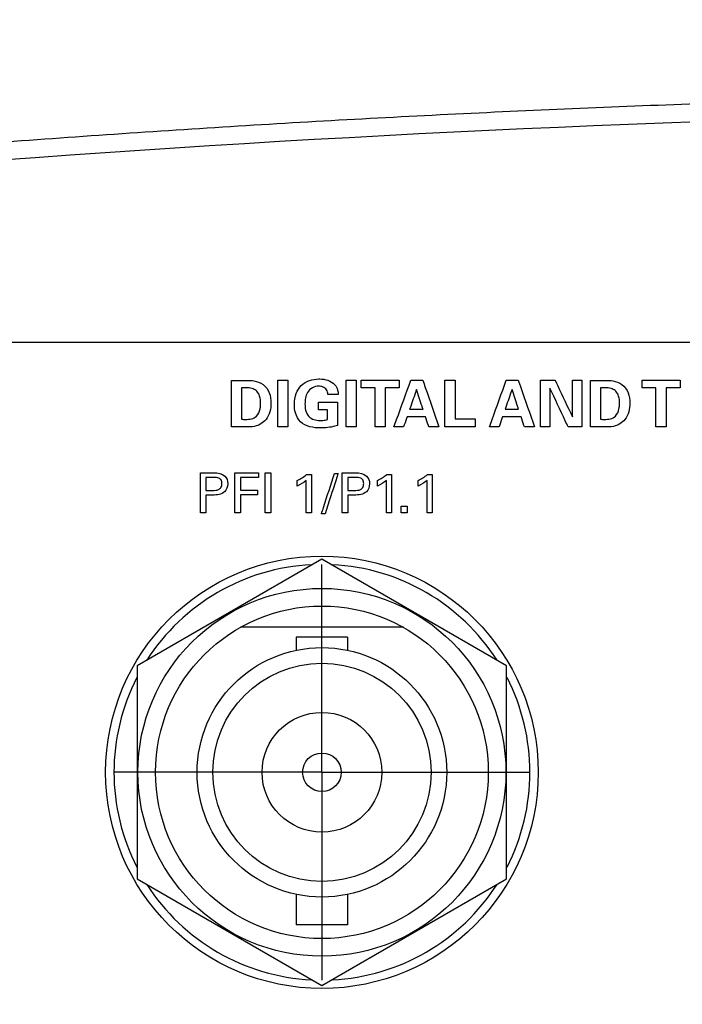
# Model space of a CAD drawing. Header units: inches. Extents: x 0 to 34, y 0 to 22.
# Tile 75 of 111: x 10 to 11, y 17.4 to 18.9. Entities that reach past the tile are written whole.
import ezdxf

# ---------------------------------------------------------------- set-up
doc = ezdxf.new("R2010")
doc.units = ezdxf.units.IN
doc.header["$LTSCALE"] = 1.87
doc.header["$MEASUREMENT"] = 0
doc.linetypes.add('CENTER', pattern=[0.6, 0.375, -0.075, 0.075, -0.075])
doc.layers.get('0').update_dxf_attribs({"linetype": 'CONTINUOUS'})
for name, color, linetype in [('DATUMCURVES', 7, 'CONTINUOUS'), ('DEFAULT_1', 7, 'CENTER'), ('DIMENSIONS', 7, 'CONTINUOUS')]:
    doc.layers.add(name, color=color, linetype=linetype)
doc.styles.get("Standard").update_dxf_attribs({"font": 'txt', "width": 0.8})
doc.dimstyles.new('DIMSTYLE_1', dxfattribs={"dimtxt": 0.125, "dimasz": 0.18, "dimexe": 0.18, "dimexo": 0.0625, "dimgap": 0.09, "dimtad": 0, "dimtih": 1, "dimtoh": 1, "dimdec": 3, "dimzin": 4, "dimdsep": 46, "dimtxsty": 'STANDARD', "dimblk": '_FILLED', "dimblk1": '_FILLED', "dimblk2": '_FILLED', "dimcen": 0.09, "dimadec": 0, "dimazin": 0, "dimtp": 0.001, "dimtm": 0.001, "dimtfac": 1, "dimtdec": 3, "dimtofl": 0, "dimtmove": 0, "dimatfit": 3, "dimldrblk": '_FILLED', "dimfxl": 1, "dimtolj": 1, "dimtzin": 4, "dimarcsym": 0})

# ---------------------------------------------------------------- blocks, each defined once
blk = doc.blocks.new('_FILLED')
at = {"color": 0, "linetype": 'BYBLOCK'}
blk.add_solid([(0, 0), (-1, 0.1736), (-1, -0.1736)], dxfattribs=at)
blk = doc.blocks.new('*D6')
at = {"layer": 'DIMENSIONS', "color": 2, "linetype": 'CONTINUOUS'}
for p, q in [((12.211, 18.1315), (12.211, 20.0988)), ((13.5093, 17.2815), (13.5093, 20.0988)), ((12.211, 19.9738), (12.0685, 19.9738)), ((13.5093, 19.9738), (13.8693, 19.9738))]:
    blk.add_line(p, q, dxfattribs=at)
at = {"layer": 'DIMENSIONS', "color": 2, "linetype": 'CONTINUOUS', "xscale": 0.18, "yscale": 0.18, "zscale": 0.18}
blk.add_blockref('_FILLED', (12.211, 19.9738), dxfattribs=at)
at = {"layer": 'DIMENSIONS', "color": 2, "linetype": 'CONTINUOUS', "xscale": 0.18, "yscale": 0.18, "zscale": 0.18, "rotation": 180}
blk.add_blockref('_FILLED', (13.5093, 19.9738), dxfattribs=at)
at = {"layer": 'DIMENSIONS', "color": 2, "linetype": 'CONTINUOUS', "width": 0.8}
for s, p in [('[', (11.306, 19.9113)), (']', (11.906, 19.9113)), ('1.298', (10.681, 19.9113)), ('32.98', (11.406, 19.9113))]:
    blk.add_text(s, height=0.125, dxfattribs=at).set_placement(p)

msp = doc.modelspace()

# ---------------------------------------------------------------- linework, layer by layer
at = {"color": 7, "linetype": 'CONTINUOUS'}
for p, q in [((10.461, 18.077), (10.1835, 17.9167)), ((10.7385, 17.9167), (10.461, 18.077)), ((10.5834, 17.9745), (10.3386, 17.9745)), ((10.4225, 17.9598), (10.4225, 17.94)), ((10.4995, 17.9598), (10.4225, 17.9598)), ((10.4995, 17.9598), (10.4995, 17.94)), ((10.1835, 17.9167), (10.1835, 17.5963)), ((10.7385, 17.5963), (10.7385, 17.9167)), ((10.1835, 17.5963), (10.461, 17.4361)), ((10.461, 17.4361), (10.7385, 17.5963)), ((10.4225, 17.573), (10.4225, 17.5273)), ((10.4995, 17.573), (10.4995, 17.5273)), ((10.4995, 17.5273), (10.4225, 17.5273))]:
    msp.add_line(p, q, dxfattribs=at)
for radius in [0.325, 0.2765, 0.25, 0.1875, 0.164, 0.09, 0.029]:
    msp.add_circle((10.461, 17.7565), radius, dxfattribs=at)
for centre, radius, start, end in [((11.971, -7.999), 26.75, 82.80027, 97.19973), ((10.461, 17.7565), 0.3125, 92.8821, 147.3645), ((10.461, 17.7565), 0.3125, 32.6355, 87.1179), ((10.461, 17.7565), 0.3125, 152.8684, 207.1316), ((10.461, 17.7565), 0.3125, 332.8684, 27.1316), ((10.461, 17.7565), 0.3125, 212.6355, 267.1179), ((10.461, 17.7565), 0.3125, 272.8821, 327.3645)]:
    msp.add_arc(centre, radius, start, end, dxfattribs=at)
msp.add_open_spline([(8.6365, 18.5684), (8.757, 18.5836), (8.9992, 18.6126), (9.3643, 18.6512), (9.7324, 18.685), (10.1029, 18.7138), (10.4753, 18.7375), (10.8493, 18.7559), (11.2244, 18.7692), (11.6002, 18.7771), (11.9763, 18.7797), (12.3525, 18.7769), (12.7283, 18.7689), (13.1033, 18.7555), (13.4773, 18.7369), (13.8497, 18.713), (14.2201, 18.6841), (14.5882, 18.6502), (14.9498, 18.6118), (15.1885, 18.5832), (15.3054, 18.5684)], degree=3, knots=[0, 0, 0, 0, 0.054496, 0.109427, 0.164722, 0.220316, 0.276147, 0.332159, 0.388303, 0.444531, 0.5008, 0.557069, 0.613296, 0.669436, 0.725444, 0.781269, 0.836855, 0.892141, 0.947101, 1, 1, 1, 1], dxfattribs=at)
at = {"layer": 'DATUMCURVES', "color": 40, "linetype": 'CONTINUOUS'}
for points, knots in [([(8.8225, 18.403, 0.8645), (9.0183, 18.403, 0.8645), (10.2716, 18.403, 0.8645), (11.525, 18.403, 0.8645), (12.5825, 18.403, 0.8645)], [0, 0, 0, 0, 0.15625, 1, 1, 1, 1]), ([(10.325, 18.3458, 0.8645), (10.3262, 18.3458, 0.8645), (10.334, 18.3458, 0.8645), (10.3417, 18.3458, 0.8645), (10.3483, 18.3458, 0.8645)], [0, 0, 0, 0, 0.15625, 1, 1, 1, 1]), ([(10.325, 18.2758, 0.8645), (10.325, 18.2794, 0.8645), (10.325, 18.3028, 0.8645), (10.325, 18.3261, 0.8645), (10.325, 18.3458, 0.8645)], [0, 0, 0, 0, 0.15625, 1, 1, 1, 1]), ([(10.3483, 18.3458, 0.8645), (10.3517, 18.3458, 0.8645), (10.3601, 18.3452, 0.8645), (10.3736, 18.3407, 0.8645), (10.383, 18.3273, 0.8645), (10.3856, 18.3084, 0.8645), (10.3809, 18.2865, 0.8645), (10.3622, 18.2756, 0.8645), (10.3511, 18.2758, 0.8645), (10.3469, 18.2758, 0.8645)], [0, 0, 0, 0, 0.090513, 0.2197, 0.354926, 0.488235, 0.713385, 0.890009, 1, 1, 1, 1]), ([(10.3947, 18.3462, 0.8645), (10.3955, 18.3462, 0.8645), (10.4005, 18.3462, 0.8645), (10.4056, 18.3462, 0.8645), (10.4098, 18.3462, 0.8645)], [0, 0, 0, 0, 0.15625, 1, 1, 1, 1]), ([(10.3947, 18.2758, 0.8645), (10.3947, 18.2794, 0.8645), (10.3947, 18.3029, 0.8645), (10.3947, 18.3264, 0.8645), (10.3947, 18.3462, 0.8645)], [0, 0, 0, 0, 0.15625, 1, 1, 1, 1]), ([(10.4098, 18.3462, 0.8645), (10.4098, 18.3426, 0.8645), (10.4098, 18.3191, 0.8645), (10.4098, 18.2956, 0.8645), (10.4098, 18.2758, 0.8645)], [0, 0, 0, 0, 0.15625, 1, 1, 1, 1]), ([(10.4588, 18.2742, 0.8645), (10.4484, 18.2742, 0.8645), (10.4305, 18.2773, 0.8645), (10.4206, 18.2959, 0.8645), (10.419, 18.311, 0.8645), (10.4211, 18.3258, 0.8645), (10.4317, 18.3432, 0.8645), (10.4474, 18.348, 0.8645), (10.4575, 18.348, 0.8645), (10.458, 18.348, 0.8645)], [0, 0, 0, 0, 0.260057, 0.387063, 0.496267, 0.635151, 0.753393, 0.987594, 1, 1, 1, 1]), ([(10.458, 18.348, 0.8645), (10.462, 18.3479, 0.8645), (10.4701, 18.3466, 0.8645), (10.4803, 18.3407, 0.8645), (10.485, 18.332, 0.8645), (10.4854, 18.3267, 0.8645), (10.4854, 18.3245, 0.8645)], [0, 0, 0, 0, 0.295696, 0.608584, 0.831329, 1, 1, 1, 1]), ([(10.4974, 18.3462, 0.8645), (10.4982, 18.3462, 0.8645), (10.5032, 18.3462, 0.8645), (10.5082, 18.3462, 0.8645), (10.5125, 18.3462, 0.8645)], [0, 0, 0, 0, 0.15625, 1, 1, 1, 1]), ([(10.4974, 18.2758, 0.8645), (10.4974, 18.2794, 0.8645), (10.4974, 18.3029, 0.8645), (10.4974, 18.3264, 0.8645), (10.4974, 18.3462, 0.8645)], [0, 0, 0, 0, 0.15625, 1, 1, 1, 1]), ([(10.5125, 18.3462, 0.8645), (10.5125, 18.3426, 0.8645), (10.5125, 18.3191, 0.8645), (10.5125, 18.2956, 0.8645), (10.5125, 18.2758, 0.8645)], [0, 0, 0, 0, 0.15625, 1, 1, 1, 1]), ([(10.52, 18.346, 0.8645), (10.5229, 18.346, 0.8645), (10.5419, 18.346, 0.8645), (10.5609, 18.346, 0.8645), (10.5769, 18.346, 0.8645)], [0, 0, 0, 0, 0.15625, 1, 1, 1, 1]), ([(10.5693, 18.2758, 0.8645), (10.5706, 18.2794, 0.8645), (10.579, 18.3028, 0.8645), (10.5875, 18.3263, 0.8645), (10.5946, 18.346, 0.8645)], [0, 0, 0, 0, 0.15625, 1, 1, 1, 1]), ([(10.5946, 18.346, 0.8645), (10.5956, 18.346, 0.8645), (10.6015, 18.346, 0.8645), (10.6075, 18.346, 0.8645), (10.6125, 18.346, 0.8645)], [0, 0, 0, 0, 0.15625, 1, 1, 1, 1]), ([(10.6125, 18.346, 0.8645), (10.6138, 18.3424, 0.8645), (10.6219, 18.319, 0.8645), (10.6301, 18.2955, 0.8645), (10.6369, 18.2758, 0.8645)], [0, 0, 0, 0, 0.15625, 1, 1, 1, 1]), ([(10.6457, 18.346, 0.8645), (10.6465, 18.346, 0.8645), (10.6516, 18.346, 0.8645), (10.6567, 18.346, 0.8645), (10.661, 18.346, 0.8645)], [0, 0, 0, 0, 0.15625, 1, 1, 1, 1]), ([(10.6457, 18.2758, 0.8645), (10.6457, 18.2794, 0.8645), (10.6457, 18.3028, 0.8645), (10.6457, 18.3262, 0.8645), (10.6457, 18.346, 0.8645)], [0, 0, 0, 0, 0.15625, 1, 1, 1, 1]), ([(10.661, 18.346, 0.8645), (10.661, 18.3429, 0.8645), (10.661, 18.3235, 0.8645), (10.661, 18.3041, 0.8645), (10.661, 18.2877, 0.8645)], [0, 0, 0, 0, 0.15625, 1, 1, 1, 1]), ([(10.7128, 18.2758, 0.8645), (10.7141, 18.2794, 0.8645), (10.7225, 18.3028, 0.8645), (10.731, 18.3263, 0.8645), (10.7381, 18.346, 0.8645)], [0, 0, 0, 0, 0.15625, 1, 1, 1, 1]), ([(10.7381, 18.346, 0.8645), (10.7391, 18.346, 0.8645), (10.745, 18.346, 0.8645), (10.751, 18.346, 0.8645), (10.756, 18.346, 0.8645)], [0, 0, 0, 0, 0.15625, 1, 1, 1, 1]), ([(10.756, 18.346, 0.8645), (10.7573, 18.3424, 0.8645), (10.7654, 18.319, 0.8645), (10.7736, 18.2955, 0.8645), (10.7804, 18.2758, 0.8645)], [0, 0, 0, 0, 0.15625, 1, 1, 1, 1]), ([(10.7895, 18.346, 0.8645), (10.7906, 18.346, 0.8645), (10.7979, 18.346, 0.8645), (10.8051, 18.346, 0.8645), (10.8112, 18.346, 0.8645)], [0, 0, 0, 0, 0.15625, 1, 1, 1, 1]), ([(10.7895, 18.2758, 0.8645), (10.7895, 18.2794, 0.8645), (10.7895, 18.3028, 0.8645), (10.7895, 18.3263, 0.8645), (10.7895, 18.346, 0.8645)], [0, 0, 0, 0, 0.15625, 1, 1, 1, 1]), ([(10.8112, 18.346, 0.8645), (10.8126, 18.3432, 0.8645), (10.8214, 18.3247, 0.8645), (10.8302, 18.3063, 0.8645), (10.8376, 18.2907, 0.8645)], [0, 0, 0, 0, 0.15625, 1, 1, 1, 1]), ([(10.8376, 18.2907, 0.8645), (10.8376, 18.2936, 0.8645), (10.8376, 18.312, 0.8645), (10.8376, 18.3305, 0.8645), (10.8376, 18.346, 0.8645)], [0, 0, 0, 0, 0.15625, 1, 1, 1, 1]), ([(10.8516, 18.346, 0.8645), (10.8516, 18.3424, 0.8645), (10.8516, 18.319, 0.8645), (10.8516, 18.2955, 0.8645), (10.8516, 18.2758, 0.8645)], [0, 0, 0, 0, 0.15625, 1, 1, 1, 1]), ([(10.8644, 18.3458, 0.8645), (10.8656, 18.3458, 0.8645), (10.8734, 18.3458, 0.8645), (10.8811, 18.3458, 0.8645), (10.8877, 18.3458, 0.8645)], [0, 0, 0, 0, 0.15625, 1, 1, 1, 1]), ([(10.8644, 18.2758, 0.8645), (10.8644, 18.2794, 0.8645), (10.8644, 18.3028, 0.8645), (10.8644, 18.3261, 0.8645), (10.8644, 18.3458, 0.8645)], [0, 0, 0, 0, 0.15625, 1, 1, 1, 1]), ([(10.8877, 18.3458, 0.8645), (10.8911, 18.3458, 0.8645), (10.8995, 18.3452, 0.8645), (10.913, 18.3407, 0.8645), (10.9223, 18.3273, 0.8645), (10.925, 18.3084, 0.8645), (10.9203, 18.2865, 0.8645), (10.9016, 18.2756, 0.8645), (10.8905, 18.2758, 0.8645), (10.8863, 18.2758, 0.8645)], [0, 0, 0, 0, 0.090507, 0.219646, 0.354905, 0.488217, 0.71337, 0.889996, 1, 1, 1, 1]), ([(10.9421, 18.346, 0.8645), (10.9451, 18.346, 0.8645), (10.9641, 18.346, 0.8645), (10.983, 18.346, 0.8645), (10.9991, 18.346, 0.8645)], [0, 0, 0, 0, 0.15625, 1, 1, 1, 1]), ([(10.3403, 18.3345, 0.8645), (10.3403, 18.332, 0.8645), (10.3403, 18.3163, 0.8645), (10.3403, 18.3006, 0.8645), (10.3403, 18.2873, 0.8645)], [0, 0, 0, 0, 0.15625, 1, 1, 1, 1]), ([(10.3462, 18.2871, 0.8645), (10.3492, 18.2871, 0.8645), (10.3551, 18.2872, 0.8645), (10.3643, 18.292, 0.8645), (10.3678, 18.3006, 0.8645), (10.3688, 18.3076, 0.8645), (10.369, 18.313, 0.8645), (10.3685, 18.3189, 0.8645), (10.3664, 18.3254, 0.8645), (10.3623, 18.3309, 0.8645), (10.3553, 18.3342, 0.8645), (10.35, 18.3347, 0.8645), (10.3468, 18.3347, 0.8645)], [0, 0, 0, 0, 0.119606, 0.232275, 0.394077, 0.465135, 0.514555, 0.61106, 0.701014, 0.786244, 0.876131, 1, 1, 1, 1]), ([(10.4561, 18.337, 0.8645), (10.4497, 18.337, 0.8645), (10.4395, 18.3313, 0.8645), (10.4361, 18.3192, 0.8645), (10.4353, 18.3101, 0.8645), (10.4361, 18.3005, 0.8645), (10.4413, 18.2883, 0.8645), (10.4521, 18.2854, 0.8645), (10.4579, 18.2854, 0.8645)], [0, 0, 0, 0, 0.255614, 0.378775, 0.496147, 0.61915, 0.764554, 1, 1, 1, 1]), ([(10.4698, 18.3245, 0.8645), (10.4697, 18.3269, 0.8645), (10.4687, 18.332, 0.8645), (10.4626, 18.3365, 0.8645), (10.4581, 18.337, 0.8645), (10.4561, 18.337, 0.8645)], [0, 0, 0, 0, 0.354884, 0.705524, 1, 1, 1, 1]), ([(10.5409, 18.3344, 0.8645), (10.5398, 18.3344, 0.8645), (10.5328, 18.3344, 0.8645), (10.5258, 18.3344, 0.8645), (10.52, 18.3344, 0.8645)], [0, 0, 0, 0, 0.15625, 1, 1, 1, 1]), ([(10.5409, 18.2758, 0.8645), (10.5409, 18.2788, 0.8645), (10.5409, 18.2983, 0.8645), (10.5409, 18.3179, 0.8645), (10.5409, 18.3344, 0.8645)], [0, 0, 0, 0, 0.15625, 1, 1, 1, 1]), ([(10.5769, 18.3344, 0.8645), (10.5758, 18.3344, 0.8645), (10.5689, 18.3344, 0.8645), (10.5619, 18.3344, 0.8645), (10.556, 18.3344, 0.8645)], [0, 0, 0, 0, 0.15625, 1, 1, 1, 1]), ([(10.556, 18.3344, 0.8645), (10.556, 18.3313, 0.8645), (10.556, 18.3118, 0.8645), (10.556, 18.2922, 0.8645), (10.556, 18.2758, 0.8645)], [0, 0, 0, 0, 0.15625, 1, 1, 1, 1]), ([(10.6032, 18.3322, 0.8645), (10.6026, 18.3307, 0.8645), (10.5992, 18.3207, 0.8645), (10.5957, 18.3107, 0.8645), (10.5928, 18.3023, 0.8645)], [0, 0, 0, 0, 0.15625, 1, 1, 1, 1]), ([(10.6129, 18.3023, 0.8645), (10.6124, 18.3039, 0.8645), (10.6092, 18.3138, 0.8645), (10.6059, 18.3238, 0.8645), (10.6032, 18.3322, 0.8645)], [0, 0, 0, 0, 0.15625, 1, 1, 1, 1]), ([(10.7467, 18.3322, 0.8645), (10.7461, 18.3307, 0.8645), (10.7427, 18.3207, 0.8645), (10.7392, 18.3107, 0.8645), (10.7363, 18.3023, 0.8645)], [0, 0, 0, 0, 0.15625, 1, 1, 1, 1]), ([(10.7564, 18.3023, 0.8645), (10.7559, 18.3039, 0.8645), (10.7527, 18.3138, 0.8645), (10.7494, 18.3238, 0.8645), (10.7467, 18.3322, 0.8645)], [0, 0, 0, 0, 0.15625, 1, 1, 1, 1]), ([(10.8309, 18.2758, 0.8645), (10.8295, 18.2788, 0.8645), (10.8204, 18.2982, 0.8645), (10.8113, 18.3177, 0.8645), (10.8037, 18.3341, 0.8645)], [0, 0, 0, 0, 0.15625, 1, 1, 1, 1]), ([(10.8037, 18.3341, 0.8645), (10.8037, 18.3311, 0.8645), (10.8037, 18.3116, 0.8645), (10.8037, 18.2922, 0.8645), (10.8037, 18.2758, 0.8645)], [0, 0, 0, 0, 0.15625, 1, 1, 1, 1]), ([(10.8797, 18.3345, 0.8645), (10.8797, 18.332, 0.8645), (10.8797, 18.3163, 0.8645), (10.8797, 18.3006, 0.8645), (10.8797, 18.2873, 0.8645)], [0, 0, 0, 0, 0.15625, 1, 1, 1, 1]), ([(10.8856, 18.2871, 0.8645), (10.8886, 18.2871, 0.8645), (10.8945, 18.2872, 0.8645), (10.9037, 18.292, 0.8645), (10.9072, 18.3006, 0.8645), (10.9081, 18.3076, 0.8645), (10.9084, 18.313, 0.8645), (10.9079, 18.3189, 0.8645), (10.9058, 18.3254, 0.8645), (10.9017, 18.3309, 0.8645), (10.8947, 18.3342, 0.8645), (10.8894, 18.3347, 0.8645), (10.8862, 18.3347, 0.8645)], [0, 0, 0, 0, 0.119607, 0.232289, 0.394086, 0.465143, 0.514563, 0.611067, 0.701022, 0.786255, 0.876143, 1, 1, 1, 1]), ([(10.963, 18.3344, 0.8645), (10.9619, 18.3344, 0.8645), (10.9549, 18.3344, 0.8645), (10.948, 18.3344, 0.8645), (10.9421, 18.3344, 0.8645)], [0, 0, 0, 0, 0.15625, 1, 1, 1, 1]), ([(10.963, 18.2758, 0.8645), (10.963, 18.2788, 0.8645), (10.963, 18.2983, 0.8645), (10.963, 18.3179, 0.8645), (10.963, 18.3344, 0.8645)], [0, 0, 0, 0, 0.15625, 1, 1, 1, 1]), ([(10.9991, 18.3344, 0.8645), (10.998, 18.3344, 0.8645), (10.991, 18.3344, 0.8645), (10.984, 18.3344, 0.8645), (10.9782, 18.3344, 0.8645)], [0, 0, 0, 0, 0.15625, 1, 1, 1, 1]), ([(10.9782, 18.3344, 0.8645), (10.9782, 18.3313, 0.8645), (10.9782, 18.3118, 0.8645), (10.9782, 18.2922, 0.8645), (10.9782, 18.2758, 0.8645)], [0, 0, 0, 0, 0.15625, 1, 1, 1, 1]), ([(10.4558, 18.3132, 0.8645), (10.4573, 18.3132, 0.8645), (10.4668, 18.3132, 0.8645), (10.4764, 18.3132, 0.8645), (10.4845, 18.3132, 0.8645)], [0, 0, 0, 0, 0.15625, 1, 1, 1, 1]), ([(10.4854, 18.3245, 0.8645), (10.4846, 18.3245, 0.8645), (10.4794, 18.3245, 0.8645), (10.4742, 18.3245, 0.8645), (10.4698, 18.3245, 0.8645)], [0, 0, 0, 0, 0.15625, 1, 1, 1, 1]), ([(10.4845, 18.3132, 0.8645), (10.4845, 18.3114, 0.8645), (10.4845, 18.2997, 0.8645), (10.4845, 18.288, 0.8645), (10.4845, 18.2781, 0.8645)], [0, 0, 0, 0, 0.15625, 1, 1, 1, 1]), ([(10.4694, 18.2867, 0.8645), (10.4694, 18.2875, 0.8645), (10.4694, 18.2924, 0.8645), (10.4694, 18.2974, 0.8645), (10.4694, 18.3015, 0.8645)], [0, 0, 0, 0, 0.15625, 1, 1, 1, 1]), ([(10.5928, 18.3023, 0.8645), (10.5938, 18.3023, 0.8645), (10.6005, 18.3023, 0.8645), (10.6072, 18.3023, 0.8645), (10.6129, 18.3023, 0.8645)], [0, 0, 0, 0, 0.15625, 1, 1, 1, 1]), ([(10.7363, 18.3023, 0.8645), (10.7373, 18.3023, 0.8645), (10.744, 18.3023, 0.8645), (10.7507, 18.3023, 0.8645), (10.7564, 18.3023, 0.8645)], [0, 0, 0, 0, 0.15625, 1, 1, 1, 1]), ([(10.4579, 18.2854, 0.8645), (10.4595, 18.2854, 0.8645), (10.4633, 18.2854, 0.8645), (10.4672, 18.2861, 0.8645), (10.4694, 18.2867, 0.8645)], [0, 0, 0, 0, 0.400584, 1, 1, 1, 1]), ([(10.5889, 18.2909, 0.8645), (10.5886, 18.2901, 0.8645), (10.5869, 18.2851, 0.8645), (10.5851, 18.28, 0.8645), (10.5836, 18.2758, 0.8645)], [0, 0, 0, 0, 0.15625, 1, 1, 1, 1]), ([(10.6167, 18.2909, 0.8645), (10.6153, 18.2909, 0.8645), (10.606, 18.2909, 0.8645), (10.5967, 18.2909, 0.8645), (10.5889, 18.2909, 0.8645)], [0, 0, 0, 0, 0.15625, 1, 1, 1, 1]), ([(10.6218, 18.2758, 0.8645), (10.6215, 18.2765, 0.8645), (10.6198, 18.2816, 0.8645), (10.6181, 18.2867, 0.8645), (10.6167, 18.2909, 0.8645)], [0, 0, 0, 0, 0.15625, 1, 1, 1, 1]), ([(10.661, 18.2877, 0.8645), (10.6626, 18.2877, 0.8645), (10.6726, 18.2877, 0.8645), (10.6827, 18.2877, 0.8645), (10.6912, 18.2877, 0.8645)], [0, 0, 0, 0, 0.15625, 1, 1, 1, 1]), ([(10.7324, 18.2909, 0.8645), (10.7321, 18.2901, 0.8645), (10.7304, 18.2851, 0.8645), (10.7286, 18.28, 0.8645), (10.7271, 18.2758, 0.8645)], [0, 0, 0, 0, 0.15625, 1, 1, 1, 1]), ([(10.7602, 18.2909, 0.8645), (10.7587, 18.2909, 0.8645), (10.7495, 18.2909, 0.8645), (10.7402, 18.2909, 0.8645), (10.7324, 18.2909, 0.8645)], [0, 0, 0, 0, 0.15625, 1, 1, 1, 1]), ([(10.7653, 18.2758, 0.8645), (10.765, 18.2765, 0.8645), (10.7633, 18.2816, 0.8645), (10.7616, 18.2867, 0.8645), (10.7602, 18.2909, 0.8645)], [0, 0, 0, 0, 0.15625, 1, 1, 1, 1]), ([(10.3469, 18.2758, 0.8645), (10.3458, 18.2758, 0.8645), (10.3385, 18.2758, 0.8645), (10.3312, 18.2758, 0.8645), (10.325, 18.2758, 0.8645)], [0, 0, 0, 0, 0.15625, 1, 1, 1, 1]), ([(10.4098, 18.2758, 0.8645), (10.409, 18.2758, 0.8645), (10.404, 18.2758, 0.8645), (10.399, 18.2758, 0.8645), (10.3947, 18.2758, 0.8645)], [0, 0, 0, 0, 0.15625, 1, 1, 1, 1]), ([(10.4845, 18.2781, 0.8645), (10.4832, 18.2777, 0.8645), (10.4749, 18.275, 0.8645), (10.4661, 18.2742, 0.8645), (10.4588, 18.2742, 0.8645)], [0, 0, 0, 0, 0.156221, 1, 1, 1, 1]), ([(10.5125, 18.2758, 0.8645), (10.5117, 18.2758, 0.8645), (10.5067, 18.2758, 0.8645), (10.5016, 18.2758, 0.8645), (10.4974, 18.2758, 0.8645)], [0, 0, 0, 0, 0.15625, 1, 1, 1, 1]), ([(10.556, 18.2758, 0.8645), (10.5552, 18.2758, 0.8645), (10.5502, 18.2758, 0.8645), (10.5451, 18.2758, 0.8645), (10.5409, 18.2758, 0.8645)], [0, 0, 0, 0, 0.15625, 1, 1, 1, 1]), ([(10.5836, 18.2758, 0.8645), (10.5829, 18.2758, 0.8645), (10.5781, 18.2758, 0.8645), (10.5733, 18.2758, 0.8645), (10.5693, 18.2758, 0.8645)], [0, 0, 0, 0, 0.15625, 1, 1, 1, 1]), ([(10.6369, 18.2758, 0.8645), (10.6361, 18.2758, 0.8645), (10.6311, 18.2758, 0.8645), (10.626, 18.2758, 0.8645), (10.6218, 18.2758, 0.8645)], [0, 0, 0, 0, 0.15625, 1, 1, 1, 1]), ([(10.6912, 18.2758, 0.8645), (10.6888, 18.2758, 0.8645), (10.6736, 18.2758, 0.8645), (10.6585, 18.2758, 0.8645), (10.6457, 18.2758, 0.8645)], [0, 0, 0, 0, 0.15625, 1, 1, 1, 1]), ([(10.7271, 18.2758, 0.8645), (10.7264, 18.2758, 0.8645), (10.7216, 18.2758, 0.8645), (10.7168, 18.2758, 0.8645), (10.7128, 18.2758, 0.8645)], [0, 0, 0, 0, 0.15625, 1, 1, 1, 1]), ([(10.7804, 18.2758, 0.8645), (10.7796, 18.2758, 0.8645), (10.7746, 18.2758, 0.8645), (10.7695, 18.2758, 0.8645), (10.7653, 18.2758, 0.8645)], [0, 0, 0, 0, 0.15625, 1, 1, 1, 1]), ([(10.8037, 18.2758, 0.8645), (10.8029, 18.2758, 0.8645), (10.7982, 18.2758, 0.8645), (10.7934, 18.2758, 0.8645), (10.7895, 18.2758, 0.8645)], [0, 0, 0, 0, 0.15625, 1, 1, 1, 1]), ([(10.8516, 18.2758, 0.8645), (10.8505, 18.2758, 0.8645), (10.8436, 18.2758, 0.8645), (10.8367, 18.2758, 0.8645), (10.8309, 18.2758, 0.8645)], [0, 0, 0, 0, 0.15625, 1, 1, 1, 1]), ([(10.8863, 18.2758, 0.8645), (10.8852, 18.2758, 0.8645), (10.8779, 18.2758, 0.8645), (10.8706, 18.2758, 0.8645), (10.8644, 18.2758, 0.8645)], [0, 0, 0, 0, 0.15625, 1, 1, 1, 1]), ([(10.9782, 18.2758, 0.8645), (10.9774, 18.2758, 0.8645), (10.9723, 18.2758, 0.8645), (10.9673, 18.2758, 0.8645), (10.963, 18.2758, 0.8645)], [0, 0, 0, 0, 0.15625, 1, 1, 1, 1]), ([(10.2785, 18.2067, 0.8645), (10.2796, 18.2067, 0.8645), (10.2863, 18.2067, 0.8645), (10.293, 18.2067, 0.8645), (10.2987, 18.2067, 0.8645)], [0, 0, 0, 0, 0.15625, 1, 1, 1, 1]), ([(10.2785, 18.1465, 0.8645), (10.2785, 18.1497, 0.8645), (10.2785, 18.1697, 0.8645), (10.2785, 18.1898, 0.8645), (10.2785, 18.2067, 0.8645)], [0, 0, 0, 0, 0.15625, 1, 1, 1, 1]), ([(10.2868, 18.1999, 0.8645), (10.2868, 18.1989, 0.8645), (10.2868, 18.1924, 0.8645), (10.2868, 18.1858, 0.8645), (10.2868, 18.1803, 0.8645)], [0, 0, 0, 0, 0.15625, 1, 1, 1, 1]), ([(10.2987, 18.2067, 0.8645), (10.3044, 18.2067, 0.8645), (10.3159, 18.2051, 0.8645), (10.3211, 18.1901, 0.8645), (10.3153, 18.1747, 0.8645), (10.3029, 18.1733, 0.8645), (10.2966, 18.1733, 0.8645)], [0, 0, 0, 0, 0.279895, 0.48385, 0.691122, 1, 1, 1, 1]), ([(10.2968, 18.1803, 0.8645), (10.2998, 18.1803, 0.8645), (10.3047, 18.1803, 0.8645), (10.3101, 18.1848, 0.8645), (10.311, 18.1904, 0.8645), (10.3102, 18.1959, 0.8645), (10.3054, 18.1999, 0.8645), (10.3011, 18.1999, 0.8645), (10.2985, 18.1999, 0.8645)], [0, 0, 0, 0, 0.244769, 0.369269, 0.527844, 0.677836, 0.791049, 1, 1, 1, 1]), ([(10.33, 18.2067, 0.8645), (10.3319, 18.2067, 0.8645), (10.3438, 18.2067, 0.8645), (10.3558, 18.2067, 0.8645), (10.3658, 18.2067, 0.8645)], [0, 0, 0, 0, 0.15625, 1, 1, 1, 1]), ([(10.33, 18.1465, 0.8645), (10.33, 18.1497, 0.8645), (10.33, 18.1697, 0.8645), (10.33, 18.1898, 0.8645), (10.33, 18.2067, 0.8645)], [0, 0, 0, 0, 0.15625, 1, 1, 1, 1]), ([(10.3658, 18.1996, 0.8645), (10.3644, 18.1996, 0.8645), (10.3553, 18.1996, 0.8645), (10.3462, 18.1996, 0.8645), (10.3385, 18.1996, 0.8645)], [0, 0, 0, 0, 0.15625, 1, 1, 1, 1]), ([(10.3385, 18.1996, 0.8645), (10.3385, 18.1986, 0.8645), (10.3385, 18.1924, 0.8645), (10.3385, 18.1861, 0.8645), (10.3385, 18.1809, 0.8645)], [0, 0, 0, 0, 0.15625, 1, 1, 1, 1]), ([(10.3758, 18.1465, 0.8645), (10.3758, 18.1497, 0.8645), (10.3758, 18.1697, 0.8645), (10.3758, 18.1898, 0.8645), (10.3758, 18.2067, 0.8645)], [0, 0, 0, 0, 0.15625, 1, 1, 1, 1]), ([(10.3841, 18.2067, 0.8645), (10.3841, 18.2036, 0.8645), (10.3841, 18.1835, 0.8645), (10.3841, 18.1634, 0.8645), (10.3841, 18.1465, 0.8645)], [0, 0, 0, 0, 0.15625, 1, 1, 1, 1]), ([(10.4373, 18.1465, 0.8645), (10.4373, 18.1491, 0.8645), (10.4373, 18.1652, 0.8645), (10.4373, 18.1814, 0.8645), (10.4373, 18.1951, 0.8645)], [0, 0, 0, 0, 0.15625, 1, 1, 1, 1]), ([(10.4453, 18.2042, 0.8645), (10.4453, 18.2012, 0.8645), (10.4453, 18.182, 0.8645), (10.4453, 18.1627, 0.8645), (10.4453, 18.1465, 0.8645)], [0, 0, 0, 0, 0.15625, 1, 1, 1, 1]), ([(10.4603, 18.1452, 0.8645), (10.4614, 18.1484, 0.8645), (10.4679, 18.1686, 0.8645), (10.4744, 18.1889, 0.8645), (10.4798, 18.2059, 0.8645)], [0, 0, 0, 0, 0.15625, 1, 1, 1, 1]), ([(10.4853, 18.2059, 0.8645), (10.4843, 18.2028, 0.8645), (10.4778, 18.1825, 0.8645), (10.4713, 18.1623, 0.8645), (10.4658, 18.1452, 0.8645)], [0, 0, 0, 0, 0.15625, 1, 1, 1, 1]), ([(10.4916, 18.2067, 0.8645), (10.4926, 18.2067, 0.8645), (10.4994, 18.2067, 0.8645), (10.5061, 18.2067, 0.8645), (10.5118, 18.2067, 0.8645)], [0, 0, 0, 0, 0.15625, 1, 1, 1, 1]), ([(10.4916, 18.1465, 0.8645), (10.4916, 18.1497, 0.8645), (10.4916, 18.1697, 0.8645), (10.4916, 18.1898, 0.8645), (10.4916, 18.2067, 0.8645)], [0, 0, 0, 0, 0.15625, 1, 1, 1, 1]), ([(10.4999, 18.1999, 0.8645), (10.4999, 18.1989, 0.8645), (10.4999, 18.1924, 0.8645), (10.4999, 18.1858, 0.8645), (10.4999, 18.1803, 0.8645)], [0, 0, 0, 0, 0.15625, 1, 1, 1, 1]), ([(10.5118, 18.2067, 0.8645), (10.5175, 18.2067, 0.8645), (10.529, 18.2051, 0.8645), (10.5342, 18.1901, 0.8645), (10.5283, 18.1747, 0.8645), (10.516, 18.1733, 0.8645), (10.5097, 18.1733, 0.8645)], [0, 0, 0, 0, 0.279895, 0.48385, 0.691122, 1, 1, 1, 1]), ([(10.5098, 18.1803, 0.8645), (10.5129, 18.1803, 0.8645), (10.5178, 18.1803, 0.8645), (10.5232, 18.1848, 0.8645), (10.5241, 18.1904, 0.8645), (10.5232, 18.1959, 0.8645), (10.5185, 18.1999, 0.8645), (10.5142, 18.1999, 0.8645), (10.5116, 18.1999, 0.8645)], [0, 0, 0, 0, 0.244769, 0.369269, 0.527844, 0.677836, 0.791049, 1, 1, 1, 1]), ([(10.5578, 18.1465, 0.8645), (10.5578, 18.1491, 0.8645), (10.5578, 18.1652, 0.8645), (10.5578, 18.1814, 0.8645), (10.5578, 18.1951, 0.8645)], [0, 0, 0, 0, 0.15625, 1, 1, 1, 1]), ([(10.5658, 18.2042, 0.8645), (10.5658, 18.2012, 0.8645), (10.5658, 18.182, 0.8645), (10.5658, 18.1627, 0.8645), (10.5658, 18.1465, 0.8645)], [0, 0, 0, 0, 0.15625, 1, 1, 1, 1]), ([(10.6189, 18.1465, 0.8645), (10.6189, 18.1491, 0.8645), (10.6189, 18.1652, 0.8645), (10.6189, 18.1814, 0.8645), (10.6189, 18.1951, 0.8645)], [0, 0, 0, 0, 0.15625, 1, 1, 1, 1]), ([(10.6269, 18.2042, 0.8645), (10.6269, 18.2012, 0.8645), (10.6269, 18.182, 0.8645), (10.6269, 18.1627, 0.8645), (10.6269, 18.1465, 0.8645)], [0, 0, 0, 0, 0.15625, 1, 1, 1, 1]), ([(10.3385, 18.1809, 0.8645), (10.3399, 18.1809, 0.8645), (10.3484, 18.1809, 0.8645), (10.357, 18.1809, 0.8645), (10.3643, 18.1809, 0.8645)], [0, 0, 0, 0, 0.15625, 1, 1, 1, 1]), ([(10.2868, 18.1733, 0.8645), (10.2868, 18.1719, 0.8645), (10.2868, 18.163, 0.8645), (10.2868, 18.154, 0.8645), (10.2868, 18.1465, 0.8645)], [0, 0, 0, 0, 0.15625, 1, 1, 1, 1]), ([(10.3643, 18.1739, 0.8645), (10.3629, 18.1739, 0.8645), (10.3543, 18.1739, 0.8645), (10.3458, 18.1739, 0.8645), (10.3385, 18.1739, 0.8645)], [0, 0, 0, 0, 0.15625, 1, 1, 1, 1]), ([(10.3385, 18.1739, 0.8645), (10.3385, 18.1724, 0.8645), (10.3385, 18.1633, 0.8645), (10.3385, 18.1542, 0.8645), (10.3385, 18.1465, 0.8645)], [0, 0, 0, 0, 0.15625, 1, 1, 1, 1]), ([(10.4999, 18.1733, 0.8645), (10.4999, 18.1719, 0.8645), (10.4999, 18.163, 0.8645), (10.4999, 18.154, 0.8645), (10.4999, 18.1465, 0.8645)], [0, 0, 0, 0, 0.15625, 1, 1, 1, 1])]:
    msp.add_open_spline(points, degree=3, knots=knots, dxfattribs=at)
for points in [[(10.52, 18.3344, 0.8645), (10.52, 18.3383, 0.8645), (10.52, 18.3422, 0.8645), (10.52, 18.346, 0.8645)], [(10.5769, 18.346, 0.8645), (10.5769, 18.3422, 0.8645), (10.5769, 18.3383, 0.8645), (10.5769, 18.3344, 0.8645)], [(10.8376, 18.346, 0.8645), (10.8423, 18.346, 0.8645), (10.8469, 18.346, 0.8645), (10.8516, 18.346, 0.8645)], [(10.9421, 18.3344, 0.8645), (10.9421, 18.3383, 0.8645), (10.9421, 18.3422, 0.8645), (10.9421, 18.346, 0.8645)], [(10.9991, 18.346, 0.8645), (10.9991, 18.3422, 0.8645), (10.9991, 18.3383, 0.8645), (10.9991, 18.3344, 0.8645)], [(10.3468, 18.3347, 0.8645), (10.3447, 18.3347, 0.8645), (10.3425, 18.3346, 0.8645), (10.3403, 18.3345, 0.8645)], [(10.8862, 18.3347, 0.8645), (10.884, 18.3347, 0.8645), (10.8818, 18.3346, 0.8645), (10.8797, 18.3345, 0.8645)], [(10.4558, 18.3015, 0.8645), (10.4558, 18.3054, 0.8645), (10.4558, 18.3093, 0.8645), (10.4558, 18.3132, 0.8645)], [(10.4694, 18.3015, 0.8645), (10.4649, 18.3015, 0.8645), (10.4603, 18.3015, 0.8645), (10.4558, 18.3015, 0.8645)], [(10.3403, 18.2873, 0.8645), (10.3423, 18.2872, 0.8645), (10.3442, 18.2871, 0.8645), (10.3462, 18.2871, 0.8645)], [(10.6912, 18.2877, 0.8645), (10.6912, 18.2837, 0.8645), (10.6912, 18.2797, 0.8645), (10.6912, 18.2758, 0.8645)], [(10.8797, 18.2873, 0.8645), (10.8817, 18.2872, 0.8645), (10.8836, 18.2871, 0.8645), (10.8856, 18.2871, 0.8645)], [(10.2985, 18.1999, 0.8645), (10.2946, 18.1999, 0.8645), (10.2907, 18.1999, 0.8645), (10.2868, 18.1999, 0.8645)], [(10.3658, 18.2067, 0.8645), (10.3658, 18.2043, 0.8645), (10.3658, 18.202, 0.8645), (10.3658, 18.1996, 0.8645)], [(10.3758, 18.2067, 0.8645), (10.3785, 18.2067, 0.8645), (10.3813, 18.2067, 0.8645), (10.3841, 18.2067, 0.8645)], [(10.4239, 18.1951, 0.8645), (10.4289, 18.1977, 0.8645), (10.4337, 18.2006, 0.8645), (10.4379, 18.2042, 0.8645)], [(10.4373, 18.1951, 0.8645), (10.4333, 18.1917, 0.8645), (10.4287, 18.189, 0.8645), (10.4239, 18.1868, 0.8645)], [(10.4239, 18.1868, 0.8645), (10.4239, 18.1895, 0.8645), (10.4239, 18.1923, 0.8645), (10.4239, 18.1951, 0.8645)], [(10.4379, 18.2042, 0.8645), (10.4404, 18.2042, 0.8645), (10.4429, 18.2042, 0.8645), (10.4453, 18.2042, 0.8645)], [(10.4798, 18.2059, 0.8645), (10.4817, 18.2059, 0.8645), (10.4835, 18.2059, 0.8645), (10.4853, 18.2059, 0.8645)], [(10.5116, 18.1999, 0.8645), (10.5077, 18.1999, 0.8645), (10.5038, 18.1999, 0.8645), (10.4999, 18.1999, 0.8645)], [(10.5443, 18.1951, 0.8645), (10.5493, 18.1977, 0.8645), (10.5541, 18.2006, 0.8645), (10.5583, 18.2042, 0.8645)], [(10.5578, 18.1951, 0.8645), (10.5537, 18.1917, 0.8645), (10.5491, 18.189, 0.8645), (10.5443, 18.1868, 0.8645)], [(10.5443, 18.1868, 0.8645), (10.5443, 18.1895, 0.8645), (10.5443, 18.1923, 0.8645), (10.5443, 18.1951, 0.8645)], [(10.5583, 18.2042, 0.8645), (10.5608, 18.2042, 0.8645), (10.5633, 18.2042, 0.8645), (10.5658, 18.2042, 0.8645)], [(10.6055, 18.1951, 0.8645), (10.6104, 18.1977, 0.8645), (10.6153, 18.2006, 0.8645), (10.6195, 18.2042, 0.8645)], [(10.6189, 18.1951, 0.8645), (10.6149, 18.1917, 0.8645), (10.6103, 18.189, 0.8645), (10.6055, 18.1868, 0.8645)], [(10.6055, 18.1868, 0.8645), (10.6055, 18.1895, 0.8645), (10.6055, 18.1923, 0.8645), (10.6055, 18.1951, 0.8645)], [(10.6195, 18.2042, 0.8645), (10.622, 18.2042, 0.8645), (10.6245, 18.2042, 0.8645), (10.6269, 18.2042, 0.8645)], [(10.2868, 18.1803, 0.8645), (10.2902, 18.1803, 0.8645), (10.2935, 18.1803, 0.8645), (10.2968, 18.1803, 0.8645)], [(10.3643, 18.1809, 0.8645), (10.3643, 18.1785, 0.8645), (10.3643, 18.1762, 0.8645), (10.3643, 18.1739, 0.8645)], [(10.4999, 18.1803, 0.8645), (10.5032, 18.1803, 0.8645), (10.5065, 18.1803, 0.8645), (10.5098, 18.1803, 0.8645)], [(10.2966, 18.1733, 0.8645), (10.2933, 18.1733, 0.8645), (10.2901, 18.1733, 0.8645), (10.2868, 18.1733, 0.8645)], [(10.5097, 18.1733, 0.8645), (10.5064, 18.1733, 0.8645), (10.5032, 18.1733, 0.8645), (10.4999, 18.1733, 0.8645)], [(10.5799, 18.1565, 0.8645), (10.583, 18.1565, 0.8645), (10.5861, 18.1565, 0.8645), (10.5892, 18.1565, 0.8645)], [(10.5799, 18.1465, 0.8645), (10.5799, 18.1499, 0.8645), (10.5799, 18.1532, 0.8645), (10.5799, 18.1565, 0.8645)], [(10.5892, 18.1565, 0.8645), (10.5892, 18.1532, 0.8645), (10.5892, 18.1499, 0.8645), (10.5892, 18.1465, 0.8645)], [(10.2868, 18.1465, 0.8645), (10.2841, 18.1465, 0.8645), (10.2813, 18.1465, 0.8645), (10.2785, 18.1465, 0.8645)], [(10.3385, 18.1465, 0.8645), (10.3357, 18.1465, 0.8645), (10.3328, 18.1465, 0.8645), (10.33, 18.1465, 0.8645)], [(10.3841, 18.1465, 0.8645), (10.3813, 18.1465, 0.8645), (10.3785, 18.1465, 0.8645), (10.3758, 18.1465, 0.8645)], [(10.4453, 18.1465, 0.8645), (10.4427, 18.1465, 0.8645), (10.44, 18.1465, 0.8645), (10.4373, 18.1465, 0.8645)], [(10.4658, 18.1452, 0.8645), (10.464, 18.1452, 0.8645), (10.4622, 18.1452, 0.8645), (10.4603, 18.1452, 0.8645)], [(10.4999, 18.1465, 0.8645), (10.4972, 18.1465, 0.8645), (10.4944, 18.1465, 0.8645), (10.4916, 18.1465, 0.8645)], [(10.5658, 18.1465, 0.8645), (10.5631, 18.1465, 0.8645), (10.5604, 18.1465, 0.8645), (10.5578, 18.1465, 0.8645)], [(10.5892, 18.1465, 0.8645), (10.5861, 18.1465, 0.8645), (10.583, 18.1465, 0.8645), (10.5799, 18.1465, 0.8645)], [(10.6269, 18.1465, 0.8645), (10.6243, 18.1465, 0.8645), (10.6216, 18.1465, 0.8645), (10.6189, 18.1465, 0.8645)]]:
    msp.add_open_spline(points, degree=3, dxfattribs=at)
at = {"layer": 'DEFAULT_1', "color": 7, "linetype": 'CENTER'}
for q in [(10.461, 18.069), (10.1485, 17.7565), (10.461, 17.444), (10.7735, 17.7565)]:
    msp.add_line((10.461, 17.7565), q, dxfattribs=at)

# ---------------------------------------------------------------- dimensions: what is measured, and where the dimension line sits
at = {"layer": 'DIMENSIONS', "color": 2, "linetype": 'CONTINUOUS'}
dim = msp.add_linear_dim(base=(12.211, 19.9738), p1=(13.5093, 17.2815), p2=(12.211, 18.1315), angle=180, dimstyle='DIMSTYLE_1', dxfattribs=at)
dim.commit()
dim.dimension.update_dxf_attribs({"geometry": '*D6', "text_midpoint": (11.3435, 19.9738), "dimtype": 160})

doc.saveas('drawing.dxf')
